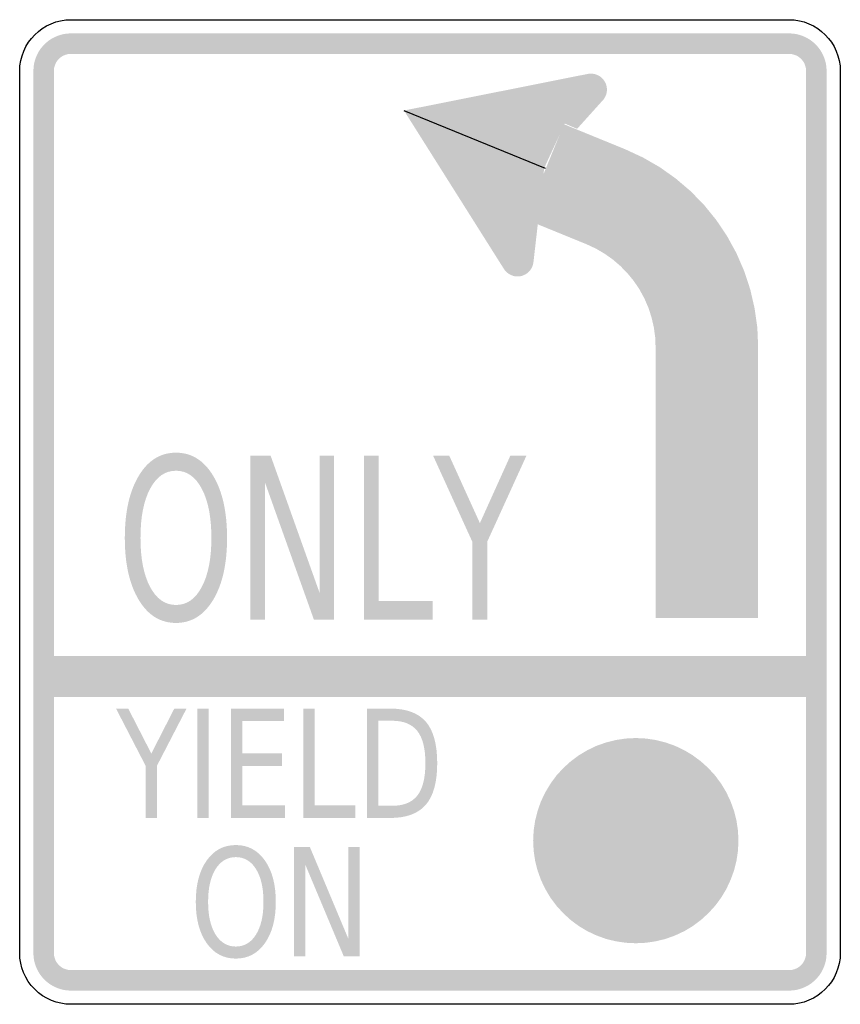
# Model space of a CAD drawing. Header units: inches. Extents: x -0.5 to 0.5, y -0.6 to 0.6.
import ezdxf

# ---------------------------------------------------------------- set-up
doc = ezdxf.new("R2010")
doc.units = ezdxf.units.IN
doc.header["$MEASUREMENT"] = 0

msp = doc.modelspace()

# ---------------------------------------------------------------- hatches: boundary and pattern name
for points in [[(-0.4375, 0.5833), (-0.4417, 0.5831), (-0.4459, 0.5826), (-0.45, 0.5816), (-0.4541, 0.5802), (-0.4579, 0.5785), (-0.4616, 0.5765), (-0.4651, 0.5741), (-0.4684, 0.5714), (-0.4714, 0.5684), (-0.4741, 0.5651), (-0.4765, 0.5616), (-0.4785, 0.5579), (-0.4802, 0.5541), (-0.4816, 0.55), (-0.4826, 0.5459), (-0.4831, 0.5417), (-0.4833, 0.5375), (-0.4583, 0.5375), (-0.4582, 0.5394), (-0.458, 0.5413), (-0.4575, 0.5432), (-0.4569, 0.545), (-0.4561, 0.5468), (-0.4552, 0.5485), (-0.4541, 0.5501), (-0.4529, 0.5515), (-0.4515, 0.5529), (-0.4501, 0.5541), (-0.4485, 0.5552), (-0.4468, 0.5561), (-0.445, 0.5569), (-0.4432, 0.5575), (-0.4413, 0.558), (-0.4394, 0.5582), (-0.4375, 0.5583), (-0.4375, 0.5833)], [(-0.4375, 0.5583), (0.4375, 0.5583), (0.4375, 0.5833), (-0.4375, 0.5833), (-0.4375, 0.5583)], [(0.4833, 0.5375), (0.4831, 0.542), (0.4825, 0.5464), (0.4814, 0.5508), (0.4798, 0.555), (0.4779, 0.5591), (0.4756, 0.563), (0.4729, 0.5666), (0.4699, 0.5699), (0.4666, 0.5729), (0.463, 0.5756), (0.4591, 0.5779), (0.455, 0.5798), (0.4508, 0.5814), (0.4464, 0.5825), (0.442, 0.5831), (0.4375, 0.5833), (0.4375, 0.5583), (0.4395, 0.5582), (0.4416, 0.5579), (0.4435, 0.5574), (0.4455, 0.5567), (0.4473, 0.5559), (0.4491, 0.5548), (0.4507, 0.5536), (0.4522, 0.5522), (0.4536, 0.5507), (0.4548, 0.5491), (0.4559, 0.5473), (0.4567, 0.5455), (0.4574, 0.5435), (0.4579, 0.5416), (0.4582, 0.5395), (0.4583, 0.5375), (0.4833, 0.5375)], [(-0.4583, -0.5375), (-0.4583, 0.5375), (-0.4833, 0.5375), (-0.4833, -0.5375), (-0.4583, -0.5375)], [(-0.0317, 0.4893), (0.1922, 0.5339), (0.1396, 0.4202), (0.0901, 0.2962), (-0.0317, 0.4893)], [(0.1922, 0.5339), (0.2108, 0.502), (0.1793, 0.467), (0.159, 0.4757), (0.1922, 0.5339)], [(0.2156, 0.5148), (0.2155, 0.5167), (0.2152, 0.5186), (0.2148, 0.5204), (0.2141, 0.5223), (0.2133, 0.524), (0.2123, 0.5256), (0.2112, 0.5272), (0.2099, 0.5286), (0.2085, 0.5299), (0.2069, 0.531), (0.2053, 0.532), (0.2035, 0.5328), (0.2017, 0.5335), (0.1999, 0.5339), (0.198, 0.5342), (0.1961, 0.5343), (0.1941, 0.5342), (0.1923, 0.5339), (0.1904, 0.5335), (0.1886, 0.5328), (0.1869, 0.532), (0.1852, 0.531), (0.1837, 0.5299), (0.1823, 0.5286), (0.181, 0.5272), (0.1798, 0.5256), (0.1788, 0.524), (0.178, 0.5223), (0.1774, 0.5204), (0.1769, 0.5186), (0.1766, 0.5167), (0.1765, 0.5148), (0.1961, 0.5148), (0.2156, 0.5148)], [(0.4583, 0.5375), (0.4583, -0.5375), (0.4833, -0.5375), (0.4833, 0.5375), (0.4583, 0.5375)], [(0.1765, 0.5148), (0.1766, 0.5129), (0.1769, 0.511), (0.1774, 0.5091), (0.178, 0.5073), (0.1788, 0.5056), (0.1798, 0.5039), (0.181, 0.5024), (0.1823, 0.501), (0.1837, 0.4997), (0.1852, 0.4985), (0.1869, 0.4976), (0.1886, 0.4967), (0.1904, 0.4961), (0.1923, 0.4956), (0.1941, 0.4953), (0.1961, 0.4952), (0.198, 0.4953), (0.1999, 0.4956), (0.2017, 0.4961), (0.2035, 0.4967), (0.2053, 0.4976), (0.2069, 0.4985), (0.2085, 0.4997), (0.2099, 0.501), (0.2112, 0.5024), (0.2123, 0.5039), (0.2133, 0.5056), (0.2141, 0.5073), (0.2148, 0.5091), (0.2152, 0.511), (0.2155, 0.5129), (0.2156, 0.5148), (0.1961, 0.5148), (0.1765, 0.5148)], [(0.2381, 0.442), (0.1632, 0.4726), (0.1159, 0.3569), (0.1908, 0.3263), (0.2381, 0.442)], [(0.3999, 0.2009), (0.3989, 0.2246), (0.3956, 0.2481), (0.3903, 0.2711), (0.3829, 0.2936), (0.3735, 0.3153), (0.3621, 0.3361), (0.3489, 0.3558), (0.334, 0.3742), (0.3175, 0.3911), (0.2994, 0.4065), (0.2801, 0.4202), (0.2596, 0.432), (0.2381, 0.442), (0.1908, 0.3263), (0.202, 0.3211), (0.2126, 0.3149), (0.2227, 0.3078), (0.232, 0.2998), (0.2406, 0.291), (0.2484, 0.2815), (0.2553, 0.2712), (0.2612, 0.2604), (0.2661, 0.2491), (0.2699, 0.2374), (0.2727, 0.2254), (0.2744, 0.2132), (0.2749, 0.2009), (0.3999, 0.2009)], [(0.0901, 0.2962), (0.1261, 0.3047), (0.1392, 0.4194), (0.0897, 0.425), (0.0901, 0.2962)], [(0.1262, 0.3066), (0.1261, 0.3085), (0.1258, 0.3104), (0.1253, 0.3123), (0.1247, 0.3141), (0.1239, 0.3158), (0.1229, 0.3175), (0.1217, 0.319), (0.1205, 0.3204), (0.119, 0.3217), (0.1175, 0.3228), (0.1159, 0.3238), (0.1141, 0.3247), (0.1123, 0.3253), (0.1105, 0.3258), (0.1086, 0.326), (0.1066, 0.3261), (0.1047, 0.326), (0.1028, 0.3258), (0.101, 0.3253), (0.0992, 0.3247), (0.0974, 0.3238), (0.0958, 0.3228), (0.0943, 0.3217), (0.0928, 0.3204), (0.0915, 0.319), (0.0904, 0.3175), (0.0894, 0.3158), (0.0886, 0.3141), (0.088, 0.3123), (0.0875, 0.3104), (0.0872, 0.3085), (0.0871, 0.3066), (0.1066, 0.3066), (0.1262, 0.3066)], [(0.0871, 0.3066), (0.0872, 0.3047), (0.0875, 0.3028), (0.088, 0.3009), (0.0886, 0.2991), (0.0894, 0.2974), (0.0904, 0.2958), (0.0915, 0.2942), (0.0928, 0.2928), (0.0943, 0.2915), (0.0958, 0.2904), (0.0974, 0.2894), (0.0992, 0.2886), (0.101, 0.2879), (0.1028, 0.2874), (0.1047, 0.2872), (0.1066, 0.2871), (0.1086, 0.2872), (0.1105, 0.2874), (0.1123, 0.2879), (0.1141, 0.2886), (0.1159, 0.2894), (0.1175, 0.2904), (0.119, 0.2915), (0.1205, 0.2928), (0.1217, 0.2942), (0.1229, 0.2958), (0.1239, 0.2974), (0.1247, 0.2991), (0.1253, 0.3009), (0.1258, 0.3028), (0.1261, 0.3047), (0.1262, 0.3066), (0.1066, 0.3066), (0.0871, 0.3066)], [(0.3999, -0.1293), (0.3999, 0.2009), (0.2749, 0.2009), (0.2749, -0.1293), (0.3999, -0.1293)], [(-0.2188, 0.0686), (-0.1942, 0.0686), (-0.1345, -0.0987), (-0.1345, 0.0686), (-0.1168, 0.0686), (-0.1168, -0.1314), (-0.1414, -0.1314), (-0.2011, 0.036), (-0.2011, -0.1314), (-0.2188, -0.1314), (-0.2188, 0.0686)], [(-0.0806, 0.0686), (-0.0624, 0.0686), (-0.0624, -0.1086), (0.0032, -0.1086), (0.0032, -0.1314), (-0.0806, -0.1314), (-0.0806, 0.0686)], [(0.0038, 0.0686), (0.0235, 0.0686), (0.0608, -0.0136), (0.0979, 0.0686), (0.1175, 0.0686), (0.0698, -0.0361), (0.0698, -0.1314), (0.0515, -0.1314), (0.0515, -0.0361), (0.0038, 0.0686)], [(-0.4708, -0.2255), (0.4708, -0.2255), (0.4708, -0.1755), (-0.4708, -0.1755), (-0.4708, -0.2255)], [(-0.3826, -0.2396), (-0.3677, -0.2396), (-0.3396, -0.2944), (-0.3116, -0.2396), (-0.2967, -0.2396), (-0.3328, -0.3094), (-0.3328, -0.3729), (-0.3465, -0.3729), (-0.3465, -0.3094), (-0.3826, -0.2396)], [(-0.2835, -0.2396), (-0.2697, -0.2396), (-0.2697, -0.3729), (-0.2835, -0.3729), (-0.2835, -0.2396)], [(-0.2424, -0.2396), (-0.1781, -0.2396), (-0.1781, -0.2548), (-0.2286, -0.2548), (-0.2286, -0.2942), (-0.1802, -0.2942), (-0.1802, -0.3094), (-0.2286, -0.3094), (-0.2286, -0.3577), (-0.1768, -0.3577), (-0.1768, -0.3729), (-0.2424, -0.3729), (-0.2424, -0.2396)], [(-0.1543, -0.2396), (-0.1405, -0.2396), (-0.1405, -0.3577), (-0.091, -0.3577), (-0.091, -0.3729), (-0.1543, -0.3729), (-0.1543, -0.2396)], [(0.3759, -0.4006), (0.3753, -0.3883), (0.3735, -0.3762), (0.3705, -0.3643), (0.3663, -0.3527), (0.3611, -0.3416), (0.3548, -0.3311), (0.3475, -0.3212), (0.3392, -0.3121), (0.3301, -0.3039), (0.3203, -0.2966), (0.3098, -0.2903), (0.2987, -0.285), (0.2871, -0.2809), (0.2752, -0.2779), (0.2631, -0.2761), (0.2508, -0.2755), (0.2385, -0.2761), (0.2264, -0.2779), (0.2145, -0.2809), (0.2029, -0.285), (0.1918, -0.2903), (0.1813, -0.2966), (0.1715, -0.3039), (0.1624, -0.3121), (0.1541, -0.3212), (0.1468, -0.3311), (0.1405, -0.3416), (0.1352, -0.3527), (0.1311, -0.3643), (0.1281, -0.3762), (0.1263, -0.3883), (0.1257, -0.4006), (0.2508, -0.4006), (0.3759, -0.4006)], [(0.1257, -0.4006), (0.1263, -0.4128), (0.1281, -0.425), (0.1311, -0.4369), (0.1352, -0.4484), (0.1405, -0.4595), (0.1468, -0.4701), (0.1541, -0.4799), (0.1624, -0.489), (0.1715, -0.4973), (0.1813, -0.5046), (0.1918, -0.5109), (0.2029, -0.5161), (0.2145, -0.5203), (0.2264, -0.5232), (0.2385, -0.525), (0.2508, -0.5256), (0.2631, -0.525), (0.2752, -0.5232), (0.2871, -0.5203), (0.2987, -0.5161), (0.3098, -0.5109), (0.3203, -0.5046), (0.3301, -0.4973), (0.3392, -0.489), (0.3475, -0.4799), (0.3548, -0.4701), (0.3611, -0.4595), (0.3663, -0.4484), (0.3705, -0.4369), (0.3735, -0.425), (0.3753, -0.4128), (0.3759, -0.4006), (0.2508, -0.4006), (0.1257, -0.4006)], [(-0.1656, -0.4083), (-0.1464, -0.4083), (-0.0996, -0.5199), (-0.0996, -0.4083), (-0.0858, -0.4083), (-0.0858, -0.5417), (-0.105, -0.5417), (-0.1518, -0.4301), (-0.1518, -0.5417), (-0.1656, -0.5417), (-0.1656, -0.4083)], [(-0.4833, -0.5375), (-0.4831, -0.542), (-0.4825, -0.5464), (-0.4814, -0.5508), (-0.4798, -0.555), (-0.4779, -0.5591), (-0.4756, -0.563), (-0.4729, -0.5666), (-0.4699, -0.5699), (-0.4666, -0.5729), (-0.463, -0.5756), (-0.4591, -0.5779), (-0.455, -0.5798), (-0.4508, -0.5814), (-0.4464, -0.5825), (-0.442, -0.5831), (-0.4375, -0.5833), (-0.4375, -0.5583), (-0.4395, -0.5582), (-0.4416, -0.5579), (-0.4435, -0.5574), (-0.4455, -0.5567), (-0.4473, -0.5559), (-0.4491, -0.5548), (-0.4507, -0.5536), (-0.4522, -0.5522), (-0.4536, -0.5507), (-0.4548, -0.5491), (-0.4559, -0.5473), (-0.4567, -0.5455), (-0.4574, -0.5435), (-0.4579, -0.5416), (-0.4582, -0.5395), (-0.4583, -0.5375), (-0.4833, -0.5375)], [(0.4375, -0.5833), (0.4417, -0.5831), (0.4459, -0.5826), (0.45, -0.5816), (0.4541, -0.5802), (0.4579, -0.5785), (0.4616, -0.5765), (0.4651, -0.5741), (0.4684, -0.5714), (0.4714, -0.5684), (0.4741, -0.5651), (0.4765, -0.5616), (0.4785, -0.5579), (0.4802, -0.5541), (0.4816, -0.55), (0.4826, -0.5459), (0.4831, -0.5417), (0.4833, -0.5375), (0.4583, -0.5375), (0.4582, -0.5394), (0.458, -0.5413), (0.4575, -0.5432), (0.4569, -0.545), (0.4561, -0.5468), (0.4552, -0.5485), (0.4541, -0.5501), (0.4529, -0.5515), (0.4515, -0.5529), (0.4501, -0.5541), (0.4485, -0.5552), (0.4468, -0.5561), (0.445, -0.5569), (0.4432, -0.5575), (0.4413, -0.558), (0.4394, -0.5582), (0.4375, -0.5583), (0.4375, -0.5833)], [(0.4375, -0.5583), (-0.4375, -0.5583), (-0.4375, -0.5833), (0.4375, -0.5833), (0.4375, -0.5583)]]:
    msp.add_hatch(color=7).paths.add_polyline_path(points)
h = msp.add_hatch(color=7)
edge = h.paths.add_edge_path()
edge.add_spline(control_points=[(-0.3095, 0.0723), (-0.2906, 0.0723), (-0.2755, 0.0629), (-0.2642, 0.0441), (-0.2529, 0.0253), (-0.2473, 0.0001), (-0.2473, -0.0316), (-0.2473, -0.0631), (-0.2529, -0.0882), (-0.2642, -0.107), (-0.2755, -0.1258), (-0.2906, -0.1352), (-0.3095, -0.1352), (-0.3285, -0.1352), (-0.3436, -0.1259), (-0.3549, -0.1071), (-0.3662, -0.0884), (-0.3719, -0.0632), (-0.3719, -0.0316), (-0.3719, 0.0001), (-0.3662, 0.0253), (-0.3549, 0.0441), (-0.3436, 0.0629), (-0.3285, 0.0723), (-0.3095, 0.0723)], knot_values=[0, 0, 0, 0, 1, 1, 1, 2, 2, 2, 3, 3, 3, 4, 4, 4, 5, 5, 5, 6, 6, 6, 7, 7, 7, 8, 8, 8, 8], degree=3, periodic=0)
edge = h.paths.add_edge_path(flags=0)
edge.add_spline(control_points=[(-0.3095, 0.0503), (-0.3228, 0.0503), (-0.3333, 0.043), (-0.3411, 0.0283), (-0.3489, 0.0137), (-0.3528, -0.0063), (-0.3528, -0.0316), (-0.3528, -0.0567), (-0.3489, -0.0767), (-0.3411, -0.0913), (-0.3333, -0.106), (-0.3228, -0.1133), (-0.3095, -0.1133), (-0.2963, -0.1133), (-0.2858, -0.106), (-0.2781, -0.0913), (-0.2703, -0.0767), (-0.2664, -0.0567), (-0.2664, -0.0316), (-0.2664, -0.0063), (-0.2703, 0.0137), (-0.2781, 0.0283), (-0.2858, 0.043), (-0.2963, 0.0503), (-0.3095, 0.0503)], knot_values=[0, 0, 0, 0, 1, 1, 1, 2, 2, 2, 3, 3, 3, 4, 4, 4, 5, 5, 5, 6, 6, 6, 7, 7, 7, 8, 8, 8, 8], degree=3, periodic=0)
h = msp.add_hatch(color=7)
edge = h.paths.add_edge_path()
edge.add_line((-0.0766, -0.2396), (-0.0484, -0.2396))
edge.add_spline(control_points=[(-0.0484, -0.2396), (-0.0287, -0.2396), (-0.0142, -0.245), (-0.005, -0.2557), (0.0042, -0.2664), (0.0088, -0.2833), (0.0088, -0.3061), (0.0088, -0.3291), (0.0042, -0.346), (-0.0051, -0.3568), (-0.0143, -0.3675), (-0.0288, -0.3729), (-0.0484, -0.3729)], knot_values=[0, 0, 0, 0, 1, 1, 1, 2, 2, 2, 3, 3, 3, 4, 4, 4, 4], degree=3, periodic=0)
edge.add_line((-0.0484, -0.3729), (-0.0766, -0.3729))
edge.add_line((-0.0766, -0.3729), (-0.0766, -0.2396))
edge = h.paths.add_edge_path(flags=0)
edge.add_line((-0.0629, -0.2544), (-0.0629, -0.3581))
edge.add_line((-0.0629, -0.3581), (-0.0463, -0.3581))
edge.add_spline(control_points=[(-0.0463, -0.3581), (-0.0323, -0.3581), (-0.022, -0.3539), (-0.0154, -0.3456), (-0.0089, -0.3373), (-0.0056, -0.3241), (-0.0056, -0.3061), (-0.0056, -0.2883), (-0.0089, -0.2752), (-0.0154, -0.2669), (-0.022, -0.2586), (-0.0323, -0.2544), (-0.0463, -0.2544)], knot_values=[0, 0, 0, 0, 1, 1, 1, 2, 2, 2, 3, 3, 3, 4, 4, 4, 4], degree=3, periodic=0)
edge.add_line((-0.0463, -0.2544), (-0.0629, -0.2544))
h = msp.add_hatch(color=7)
edge = h.paths.add_edge_path()
edge.add_spline(control_points=[(-0.2366, -0.4059), (-0.2218, -0.4059), (-0.21, -0.4122), (-0.2012, -0.4247), (-0.1923, -0.4373), (-0.1879, -0.4541), (-0.1879, -0.4751), (-0.1879, -0.4962), (-0.1923, -0.5129), (-0.2012, -0.5255), (-0.21, -0.538), (-0.2218, -0.5443), (-0.2366, -0.5443), (-0.2514, -0.5443), (-0.2633, -0.538), (-0.2721, -0.5255), (-0.281, -0.513), (-0.2854, -0.4962), (-0.2854, -0.4751), (-0.2854, -0.4541), (-0.281, -0.4373), (-0.2721, -0.4247), (-0.2633, -0.4122), (-0.2514, -0.4059), (-0.2366, -0.4059)], knot_values=[0, 0, 0, 0, 1, 1, 1, 2, 2, 2, 3, 3, 3, 4, 4, 4, 5, 5, 5, 6, 6, 6, 7, 7, 7, 8, 8, 8, 8], degree=3, periodic=0)
edge = h.paths.add_edge_path(flags=0)
edge.add_spline(control_points=[(-0.2366, -0.4206), (-0.247, -0.4206), (-0.2552, -0.4255), (-0.2613, -0.4352), (-0.2674, -0.445), (-0.2704, -0.4583), (-0.2704, -0.4751), (-0.2704, -0.4919), (-0.2674, -0.5052), (-0.2613, -0.515), (-0.2552, -0.5247), (-0.247, -0.5296), (-0.2366, -0.5296), (-0.2263, -0.5296), (-0.218, -0.5247), (-0.212, -0.515), (-0.2059, -0.5052), (-0.2029, -0.4919), (-0.2029, -0.4751), (-0.2029, -0.4583), (-0.2059, -0.445), (-0.212, -0.4352), (-0.218, -0.4255), (-0.2263, -0.4206), (-0.2366, -0.4206)], knot_values=[0, 0, 0, 0, 1, 1, 1, 2, 2, 2, 3, 3, 3, 4, 4, 4, 5, 5, 5, 6, 6, 6, 7, 7, 7, 8, 8, 8, 8], degree=3, periodic=0)

# ---------------------------------------------------------------- linework, layer by layer
at = {"color": 7}
msp.add_line((-0.0317, 0.4893), (0.1402, 0.419), dxfattribs=at)
for points in [[(-0.4375, 0.6), (0.4375, 0.6)], [(-0.5, -0.5375), (-0.5, 0.5375)], [(0.5, 0.5375), (0.5, -0.5375)], [(0.4375, -0.6), (-0.4375, -0.6)]]:
    msp.add_lwpolyline(points, dxfattribs=at)
for points in [[(-0.5, 0.5375), (-0.5, 0.572), (-0.472, 0.6), (-0.4375, 0.6)], [(0.4375, 0.6), (0.472, 0.6), (0.5, 0.572), (0.5, 0.5375)], [(0.5, -0.5375), (0.5, -0.572), (0.472, -0.6), (0.4375, -0.6)]]:
    msp.add_open_spline(points, degree=3, dxfattribs=at)
msp.add_open_spline([(-0.4375, -0.6), (-0.4541, -0.6), (-0.47, -0.5934), (-0.4817, -0.5817), (-0.4934, -0.57), (-0.5, -0.5541), (-0.5, -0.5375)], degree=3, knots=[0, 0, 0, 0, 1, 1, 1, 2, 2, 2, 2], dxfattribs=at)

doc.saveas('drawing.dxf')
